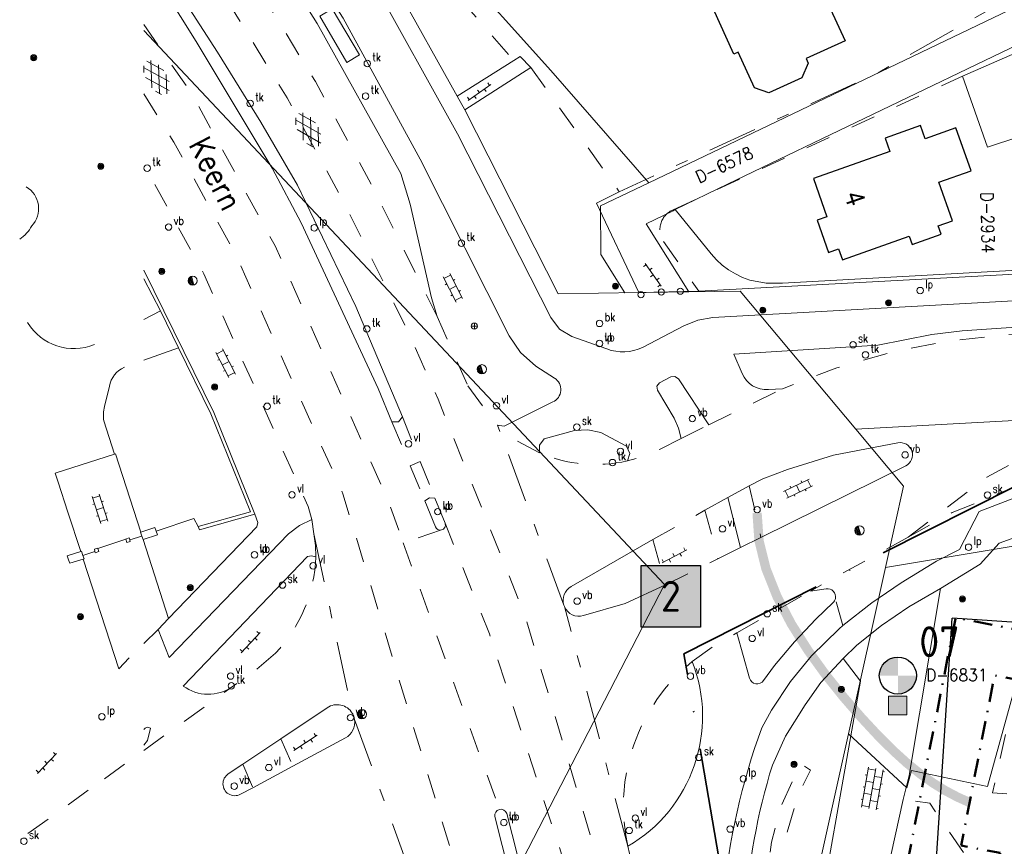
# Model space of a CAD drawing. Header units: metres. Extents: x 132072 to 132715, y 517419 to 517799.
# Tile 8 of 33: x 132072 to 132152, y 517666 to 517733. Entities that reach past the tile are written whole.
import ezdxf
from ezdxf.enums import TextEntityAlignment as Align
from ezdxf.lldxf.tags import DXFTag

# ---------------------------------------------------------------- set-up
doc = ezdxf.new("R2010")
doc.units = ezdxf.units.M
for name, pattern in [('DASHDOT', [1, 0.5, -0.25, 0, -0.25]), ('NLCS-HIDDEN', [4, 2, -2]), ('XX-HART', [13, 4, -2, 1, -2, 4]), ('XX-PROJECTGRENS', [18, 12, -3, 0, -3])]:
    doc.linetypes.add(name, pattern=pattern)
doc.layers.get('0').update_dxf_attribs({"linetype": 'CONTINUOUS'})
for name, color, linetype, lineweight in [('GBKN ABRI', 252, 'CONTINUOUS', 13), ('GBKN BIJGEBOUW', 252, 'CONTINUOUS', 13), ('GBKN HEK', 252, 'XX-HART', 13), ('GBKN HOOFDGEBOUW', 250, 'CONTINUOUS', 25), ('GBKN HUISNUMMER', 252, 'CONTINUOUS', 13), ('GBKN KANT FUNCTIEVERSCHIL WEG', 252, 'NLCS-HIDDEN', 13), ('GBKN KANT GESLOTEN VERHARDING EIGEN TERREIN', 252, 'CONTINUOUS', 13), ('GBKN KANT GESLOTEN VERHARDING WEG', 252, 'CONTINUOUS', 13), ('GBKN KANT OPEN VERHARDING', 252, 'CONTINUOUS', 13), ('GBKN KANT OPEN VERHARDING WEG', 252, 'NLCS-HIDDEN', 13), ('GBKN KANT VERHARDING OVERIG', 252, 'CONTINUOUS', 13), ('GBKN KANT WEGVAK FUNCTIEVERSCHIL', 252, 'NLCS-HIDDEN', 13), ('GBKN KANT WEGVAK GESL VERHARDING', 252, 'NLCS-HIDDEN', 13), ('GBKN KANT WEGVAK HULPLIJN', 252, 'XX-HART', 13), ('GBKN KUNSTWERK DROOG', 252, 'CONTINUOUS', 13), ('GBKN MUUR', 252, 'NLCS-HIDDEN', 13), ('GBKN STRAATNAAM', 252, 'CONTINUOUS', 13), ('GBKN TERREINAFSCHEIDING', 252, 'NLCS-HIDDEN', 13), ('GBKN VERHARDINGSSYMBOOL', 252, 'CONTINUOUS', 13), ('GBKN VLAKAFSLUITING', 252, 'NLCS-HIDDEN', 13), ('GBKN VLAKAFSLUITING BEHEER GROEN', 252, 'NLCS-HIDDEN', 13), ('GBKN VLAKAFSLUITING BEHEER WEGEN', 252, 'NLCS-HIDDEN', 13), ('KADASTER PERCEELNUMMER', 252, 'CONTINUOUS', 13), ('KADASTER PERCEELSGRENS', 252, 'KG-KADASTRAAL', 13), ('N-XX-KG-11 MTR GRENS', 7, 'DASHDOT', 35), ('N-XX-KG-7 MTR GRENS', 7, 'DASHDOT', 35), ('N-XX-KG-PROJECTGRENS-G', 7, 'XX-PROJECTGRENS', 35), ('N-XX-MO-BODEM_VERVUILING-V', 253, 'CONTINUOUS', 18), ('N-XX-MO-ONDERZOEK_BORING_GROND en ASFALT-S', 30, 'CONTINUOUS', 25), ('N-XX-MO-ONDERZOEK_VAKINDELING-S', 2, 'CONTINUOUS', 25), ('THEMA BOOM', 252, 'CONTINUOUS', 13), ('THEMA BRANDKRAAN', 252, 'CONTINUOUS', 13), ('THEMA LICHTMAST', 252, 'CONTINUOUS', 13), ('THEMA RIOOL', 252, 'CONTINUOUS', 13), ('THEMA STRAATMEUBILAIR', 252, 'CONTINUOUS', 13), ('X-XX-AL-DETAIL1-T25', 8, 'CONTINUOUS', 25), ('X-XX-AL-REFERENTIE-G', 7, 'CONTINUOUS', 18)]:
    doc.layers.add(name, color=color, linetype=linetype, lineweight=lineweight)
doc.styles.add('NLCS-ISO', font='NLCS-ISO.ttf')
doc.styles.add('NLCS-ISO-M1000-T25', font='NLCS-ISO.ttf', dxfattribs={"height": 2.5})
doc.styles.add('Style-STANDARD', font='STANDARD.shx')
tags = doc.linetypes.add('KG-KADASTRAAL', pattern='A,5.5,-2,["K",Standard,S=1.8,R=0,X=0,Y=-0.9],-2,5.5,-2,[5,NLCS.SHX,S=0.75,R=0,X=0,Y=0],-2', length=19).pattern_tags.tags
tags[6] = DXFTag(74, 10)

# ---------------------------------------------------------------- blocks, each defined once
blk = doc.blocks.new('OV2')
at = {"layer": 'GBKN VERHARDINGSSYMBOOL'}
for p, q in [((0.0031, -0.023), (0.0031, 0.023)), ((0.0031, 0.02), (0.0151, 0.02)), ((0.0151, -0.023), (0.0151, 0.023)), ((0.0001, 0.01), (0.0031, 0.01)), ((0.0031, 0), (0.0151, 0)), ((0.0181, 0.01), (0.0151, 0.01)), ((0.0001, -0.01), (0.0031, -0.01)), ((0.0181, -0.01), (0.0151, -0.01)), ((0.0031, -0.02), (0.0151, -0.02))]:
    blk.add_line(p, q, dxfattribs=at)
blk = doc.blocks.new('OV6')
at = {"layer": 'GBKN VERHARDINGSSYMBOOL'}
for p, q in [((0, 0), (0.045, 0)), ((0.0025, 0), (0.0025, 0.005)), ((0.0225, 0), (0.0225, 0.005)), ((0.0325, 0), (0.0325, -0.005)), ((0.0425, 0), (0.0425, 0.005)), ((0.0125, 0), (0.0125, -0.005))]:
    blk.add_line(p, q, dxfattribs=at)
blk = doc.blocks.new('OV4')
at = {"layer": 'GBKN VERHARDINGSSYMBOOL'}
for p, q in [((0, 0.012), (0.066, 0.012)), ((0, 0), (0.066, 0)), ((0.003, 0.012), (0.003, 0)), ((0.013, 0.015), (0.013, 0.012)), ((0.013, 0), (0.013, -0.012)), ((0.023, 0.012), (0.023, 0)), ((0.033, 0.015), (0.033, 0.012)), ((0.033, 0), (0.033, -0.012)), ((0.043, 0.012), (0.043, 0)), ((0.053, 0.015), (0.053, 0.012)), ((0.053, 0), (0.053, -0.012)), ((0.063, 0.012), (0.063, 0)), ((0, -0.012), (0.066, -0.012)), ((0.003, -0.012), (0.003, -0.015)), ((0.023, -0.012), (0.023, -0.015)), ((0.043, -0.012), (0.043, -0.015)), ((0.063, -0.012), (0.063, -0.015))]:
    blk.add_line(p, q, dxfattribs=at)
blk = doc.blocks.new('GV4')
at = {"layer": 'GBKN VERHARDINGSSYMBOOL'}
for p, q in [((0.0026, -0.009), (0.0408, 0.0128)), ((0.0037, 0.0052), (0.0132, 0.0107)), ((0.006, 0.0071), (0.0471, -0.0163)), ((0.0149, -0.0163), (0.056, 0.0071)), ((0.0212, 0.0128), (0.0594, -0.009)), ((0.0488, 0.0107), (0.0583, 0.0052)), ((0, -0.003), (0.027, -0.0185)), ((0.035, -0.0185), (0.062, -0.003))]:
    blk.add_line(p, q, dxfattribs=at)
blk = doc.blocks.new('lp')
at = {"layer": 'THEMA LICHTMAST'}
blk.add_circle((0, 0), 0.0262, dxfattribs=at)
at = {"layer": 'THEMA LICHTMAST', "style": 'Style-STANDARD', "width": 0.899999}
blk.add_text('lp', height=0.0675, dxfattribs=at).set_placement((0.0412, 0.0188))
blk = doc.blocks.new('tkolk')
at = {"layer": 'THEMA RIOOL'}
blk.add_circle((0, 0), 0.0262, dxfattribs=at)
at = {"layer": 'THEMA RIOOL', "style": 'Style-STANDARD', "width": 0.9}
blk.add_text('tk', height=0.0675, dxfattribs=at).set_placement((0.0413, 0.0187))
blk = doc.blocks.new('symb')
at = {"layer": 'THEMA STRAATMEUBILAIR'}
for p, q in [((-0.025, 0), (0.025, 0)), ((0, 0.025), (0, -0.025))]:
    blk.add_line(p, q, dxfattribs=at)
blk.add_circle((0, 0), 0.025, dxfattribs=at)
blk = doc.blocks.new('dwa')
at = {"layer": 'THEMA RIOOL'}
for p, q in [((-0.035, 0.0138), (-0.0232, -0.0296)), ((-0.0296, 0.023), (-0.0141, -0.0348)), ((-0.0236, 0.0292), (-0.0056, -0.0371)), ((-0.0169, 0.0336), (0.0022, -0.0374)), ((-0.0099, 0.0361), (0.0097, -0.0361))]:
    blk.add_line(p, q, dxfattribs=at)
blk.add_circle((0, 0), 0.0375, dxfattribs=at)
blk = doc.blocks.new('boom')
at = {"layer": 'THEMA BOOM'}
for radius in [0.0243, 0.0172, 0.0112, 0.00446]:
    blk.add_circle((0, 0), radius, dxfattribs=at)
blk = doc.blocks.new('vbord')
at = {"layer": 'THEMA STRAATMEUBILAIR'}
blk.add_circle((0, 0), 0.0262, dxfattribs=at)
at = {"layer": 'THEMA STRAATMEUBILAIR', "style": 'Style-STANDARD', "width": 0.9}
blk.add_text('vb', height=0.0675, dxfattribs=at).set_placement((0.0413, 0.0187))
blk = doc.blocks.new('vlicht')
at = {"layer": 'THEMA STRAATMEUBILAIR'}
blk.add_circle((0, 0), 0.0262, dxfattribs=at)
at = {"layer": 'THEMA STRAATMEUBILAIR', "style": 'Style-STANDARD', "width": 0.9}
blk.add_text('vl', height=0.0675, dxfattribs=at).set_placement((0.0413, 0.0187))
blk = doc.blocks.new('skolk')
at = {"layer": 'THEMA RIOOL'}
blk.add_circle((0, 0), 0.0262, dxfattribs=at)
at = {"layer": 'THEMA RIOOL', "style": 'Style-STANDARD', "width": 0.9}
blk.add_text('sk', height=0.0675, dxfattribs=at).set_placement((0.0413, 0.0188))
blk = doc.blocks.new('brand')
at = {"layer": 'THEMA BRANDKRAAN'}
blk.add_circle((0, 0), 0.0262, dxfattribs=at)
at = {"layer": 'THEMA BRANDKRAAN', "style": 'Style-STANDARD', "width": 0.899999}
blk.add_text('bk', height=0.0675, dxfattribs=at).set_placement((0.0413, 0.0187))
blk = doc.blocks.new('paal')
at = {"layer": 'THEMA STRAATMEUBILAIR'}
blk.add_circle((0, 0), 0.025, dxfattribs=at)
blk = doc.blocks.new('Ondergrond_20161213')
at = {"layer": 'GBKN ABRI', "flags": 128}
blk.add_lwpolyline([(132096.167, 517733.612), (132097.185, 517734.209), (132099.385, 517730.462), (132098.367, 517729.865), (132096.167, 517733.612)], dxfattribs=at)
at = {"layer": 'GBKN BIJGEBOUW', "flags": 128}
for points in [[(132148.21, 517728.76), (132150.231, 517723.007), (132152.773, 517723.825), (132152.466, 517730.612)], [(132152.466, 517730.612), (132148.21, 517728.76)]]:
    blk.add_lwpolyline(points, dxfattribs=at)
at = {"layer": 'GBKN HEK', "flags": 128}
for points in [[(132171.707, 517744.345), (132151.478, 517734.764), (132141.304, 517728.989), (132120.419, 517719.375)], [(132082.913, 517691.892), (132085.965, 517692.901), (132086.333, 517692.272)], [(132078.213, 517690.485), (132080.457, 517691.225)], [(132080.79, 517691.17), (132081.769, 517691.477)], [(132076.994, 517689.913), (132077.966, 517690.245)]]:
    blk.add_lwpolyline(points, dxfattribs=at)
at = {"layer": 'GBKN HOOFDGEBOUW', "flags": 128}
for points in [[(132128.031, 517734.222), (132130.302, 517735.256), (132129.324, 517737.404), (132132.243, 517738.732), (132132.316, 517738.571), (132137.144, 517740.768), (132139.7, 517735.152), (132137.537, 517734.167), (132138.702, 517731.607), (132135.55, 517730.172), (132135.714, 517729.811), (132135.204, 517728.619), (132132.544, 517727.408), (132131.361, 517727.791), (132130.044, 517730.685), (132129.71, 517730.533), (132128.031, 517734.222)], [(132136.142, 517720.448), (132137.24, 517717.358), (132136.44, 517717.073), (132137.364, 517714.469), (132138.177, 517714.758), (132138.497, 517713.858), (132143.904, 517715.779), (132144.142, 517715.108), (132146.492, 517715.943), (132146.25, 517716.625), (132147.414, 517717.038), (132146.307, 517720.156), (132148.906, 517721.079), (132147.669, 517724.563), (132145.182, 517723.679), (132144.803, 517724.747), (132141.94, 517723.73), (132142.326, 517722.645), (132136.142, 517720.448)]]:
    blk.add_lwpolyline(points, dxfattribs=at)
at = {"layer": 'GBKN KANT FUNCTIEVERSCHIL WEG', "flags": 128}
for points in [[(132123.139, 517691.196), (132127.362, 517693.573)], [(132124.175, 517687.537), (132128.414, 517689.648)]]:
    blk.add_lwpolyline(points, dxfattribs=at)
at = {"layer": 'GBKN KANT GESLOTEN VERHARDING EIGEN TERREIN', "flags": 128}
for points in [[(132081.931, 517709.044), (132083.264, 517709.724)], [(132084.731, 517706.739), (132081.931, 517705.733)], [(132079.139, 517703.62), (132078.743, 517701.987)], [(132078.687, 517700.811), (132079.556, 517698.131)], [(132074.757, 517696.57), (132079.556, 517698.131)], [(132079.556, 517698.131), (132079.637, 517698.158), (132081.681, 517691.81)], [(132074.987, 517695.861), (132074.757, 517696.57)], [(132075.777, 517693.426), (132074.987, 517695.861)], [(132129.2, 517694.603), (132130.25, 517690.56)], [(132076.812, 517690.234), (132075.777, 517693.426)]]:
    blk.add_lwpolyline(points, dxfattribs=at)
at = {"layer": 'GBKN KANT GESLOTEN VERHARDING EIGEN TERREIN'}
for centre, radius, start, end in [((132071.358, 517718.017), 2.046, 316.63492, 59.27516), ((132076.263, 517711.054), 4.383, 211.23515, 292.27671), ((132081.153, 517703.289), 2.041, 113.29131, 170.67667), ((132081.894, 517701.248), 3.236, 166.79377, 187.75361)]:
    blk.add_arc(centre, radius, start, end, dxfattribs=at)
at = {"layer": 'GBKN KANT GESLOTEN VERHARDING EIGEN TERREIN', "extrusion": (0, 0, -1)}
blk.add_arc((-132070.41, 517717.858), 2.735, 207.10269, 237.66922, dxfattribs=at)
at = {"layer": 'GBKN KANT GESLOTEN VERHARDING WEG', "flags": 128}
for points in [[(132081.931, 517739.882), (132083.664, 517737.276), (132087.896, 517730.699), (132091.396, 517725.03), (132094.367, 517719.921), (132099.081, 517710.083), (132102.856, 517701.136)], [(132102.017, 517700.754), (132100.91, 517703.43), (132094.673, 517716.859), (132092.307, 517721.284), (132086.151, 517731.564), (132082.349, 517737.655), (132081.931, 517738.261)], [(132130.943, 517695.562), (132132.045, 517696.125), (132134.031, 517696.87), (132137.767, 517698.033), (132142.98, 517699.04)], [(132143.612, 517697.172), (132131.897, 517691.377)], [(132129.2, 517694.603), (132130.943, 517695.562)], [(132104.665, 517694.351), (132105.542, 517692.23)], [(132105.498, 517694.56), (132106.313, 517692.529)], [(132127.362, 517693.573), (132129.2, 517694.603)], [(132123.139, 517691.196), (132116.525, 517687.389)], [(132130.25, 517690.56), (132131.897, 517691.377)], [(132128.414, 517689.648), (132130.25, 517690.56)], [(132124.175, 517687.537), (132120.909, 517686.03), (132117.529, 517685.041)], [(132093.02, 517675.067), (132096.777, 517677.582)], [(132089.928, 517672.998), (132093.02, 517675.067)], [(132098.25, 517675.139), (132093.985, 517672.843)], [(132089.928, 517672.998), (132088.761, 517672.217)], [(132090.744, 517671.098), (132093.985, 517672.843)], [(132089.757, 517670.567), (132090.744, 517671.098)], [(132111.308, 517669.005), (132113.065, 517662.096)], [(132112.129, 517661.709), (132110.357, 517668.763)]]:
    blk.add_lwpolyline(points, dxfattribs=at)
at = {"layer": 'GBKN KANT GESLOTEN VERHARDING WEG', "extrusion": (0, 0, -1)}
for centre, radius, start, end in [((-132143.164, 517698.058), 0.999, 79.36417, 161.13609), ((-132143.166, 517698.063), 0.996, 161.36558, 243.40899), ((-132097.578, 517676.398), 1.429, 55.93815, 148.86156), ((-132097.575, 517676.401), 1.431, 171.1788, 241.85841), ((-132110.837, 517668.865), 0.491, 347.98946, 75.69998), ((-132110.836, 517668.864), 0.492, 75.85221, 163.30347)]:
    blk.add_arc(centre, radius, start, end, dxfattribs=at)
at = {"layer": 'GBKN KANT GESLOTEN VERHARDING WEG'}
for centre, radius, start, end in [((132105.925, 517692.378), 0.411, 201.16589, 284.29517), ((132105.926, 517692.382), 0.414, 284.1494, 20.81634), ((132117.164, 517686.275), 1.284, 119.82846, 197.32347), ((132117.165, 517686.271), 1.283, 203.05002, 286.4906), ((132089.297, 517671.414), 0.965, 123.73512, 237.89169), ((132089.296, 517671.42), 0.969, 238.08965, 298.37833)]:
    blk.add_arc(centre, radius, start, end, dxfattribs=at)
at = {"layer": 'GBKN KANT OPEN VERHARDING', "flags": 128}
for points in [[(132083.229, 517760.216), (132088.134, 517753.08), (132088.957, 517752.042), (132098.722, 517741.084), (132100.706, 517738.598), (132102.401, 517735.907), (132107.304, 517727.13)], [(132119.411, 517706.643), (132116.58, 517707.665), (132115.581, 517708.261), (132114.874, 517709.184), (132107.332, 517724.063), (132100.321, 517736.679), (132099.182, 517738.297), (132097.924, 517739.824), (132087.854, 517751.11), (132086.915, 517752.351), (132082.14, 517759.29), (132081.931, 517759.57)], [(132115.179, 517704.278), (132113.659, 517705.246), (132112.435, 517706.349), (132111.5, 517707.706), (132104.303, 517722.024), (132098.066, 517733.447), (132096.713, 517735.556), (132095.15, 517737.515), (132086.199, 517747.374)], [(132091.428, 517740.227), (132095.953, 517733.015), (132102.732, 517720.867), (132103.485, 517718.386), (132105.205, 517710.789), (132105.674, 517709.263)], [(132107.304, 517727.13), (132107.93, 517726.025)], [(132107.93, 517726.025), (132115.465, 517711.105)], [(132126.857, 517711.317), (132174.538, 517713.882), (132174.549, 517714.107), (132192.439, 517715.394)], [(132090.917, 517693.267), (132087.585, 517701.487), (132081.931, 517713.039)], [(132180.59, 517712.119), (132127.984, 517709.188), (132126.78, 517708.987), (132125.647, 517708.532), (132122.304, 517706.755)], [(132115.465, 517711.105), (132122.013, 517711.209)], [(132122.013, 517711.209), (132126.857, 517711.317)], [(132181.903, 517709.927), (132181.867, 517710.413), (132148.189, 517708.109), (132145.726, 517707.825), (132141.363, 517706.96), (132129.695, 517706.22), (132130.364, 517704.662)], [(132127.677, 517700.507), (132125.205, 517704.224), (132124.93, 517704.418), (132124.596, 517704.377), (132123.682, 517703.89), (132123.471, 517703.628), (132123.517, 517703.295)], [(132123.517, 517703.295), (132124.871, 517701.051), (132125.228, 517700.241), (132125.439, 517699.382)], [(132132.498, 517703.35), (132133.641, 517703.424)], [(132110.567, 517700.481), (132111.111, 517700.395), (132115.04, 517702.352)], [(132113.952, 517698.22), (132113.952, 517698.859), (132114.335, 517699.37), (132116.783, 517700.034), (132117.87, 517700.104), (132118.936, 517699.884), (132121.018, 517698.759), (132121.273, 517698.178), (132121.079, 517697.575)], [(132147.964, 517690.404), (132149.555, 517693.485), (132157.837, 517696.664), (132158.356, 517697.68)], [(132095.523, 517692.834), (132094.532, 517692.343), (132093.646, 517691.679), (132083.988, 517681.644), (132083.075, 517683.918)], [(132083.934, 517684.812), (132091.079, 517692.242), (132091.154, 517692.591), (132090.917, 517693.267)], [(132146.436, 517687.24), (132149.654, 517689.212), (132151.171, 517690.908), (132153.412, 517691.71)], [(132147.964, 517690.404), (132146.116, 517689.46), (132143.246, 517687.687), (132140.875, 517686.078), (132138.53, 517684.245)], [(132095.841, 517689.814), (132095.506, 517689.893), (132095.166, 517689.834), (132085.122, 517679.335)], [(132137.172, 517687.22), (132135.9, 517687.028)], [(132146.436, 517687.24), (132143.866, 517685.751), (132141.657, 517684.243), (132139.649, 517682.636), (132138.553, 517681.561)], [(132146.436, 517687.24), (132143.886, 517672.096)], [(132132.11, 517679.778), (132132.987, 517681), (132134.607, 517682.906), (132136.339, 517684.75), (132137.733, 517686.092)], [(132083.075, 517683.918), (132083.934, 517684.812)], [(132138.53, 517684.245), (132138.24, 517683.966)], [(132129.948, 517683.648), (132130.962, 517679.983)], [(132138.24, 517683.966), (132135.974, 517681.785)], [(132079.895, 517680.731), (132080.749, 517681.628)], [(132135.974, 517681.785), (132134.28, 517679.704), (132132.737, 517677.386), (132131.968, 517675.962)], [(132138.553, 517681.561), (132136.732, 517679.612), (132135.463, 517677.82), (132133.871, 517675.264), (132132.823, 517672.931)], [(132138.553, 517681.561), (132139.947, 517679.736), (132135.704, 517655.753), (132138.469, 517655.214)], [(132081.931, 517674.558), (132082.216, 517674.922), (132082.473, 517675.912), (132082.235, 517675.998), (132082.035, 517675.934), (132081.931, 517675.821)], [(132143.886, 517672.096), (132143.422, 517670.142)], [(132139.11, 517658.475), (132140.774, 517658.12), (132143.422, 517670.142)]]:
    blk.add_lwpolyline(points, dxfattribs=at)
at = {"layer": 'GBKN KANT OPEN VERHARDING', "extrusion": (0, 0, -1)}
for centre, radius, start, end in [((-132120.719, 517710.268), 3.854, 245.72091, 289.84499), ((-132114.996, 517676.878), 12.172, 158.52228, 239.87103)]:
    blk.add_arc(centre, radius, start, end, dxfattribs=at)
at = {"layer": 'GBKN KANT OPEN VERHARDING'}
for centre, radius, start, end in [((132114.592, 517703.352), 1.096, 294.1431, 57.60111), ((132132.358, 517705.514), 2.169, 203.13974, 273.6932), ((132137.273, 517686.566), 0.661, 348.18318, 98.76077), ((132137.262, 517686.573), 0.673, 314.39226, 347.84351), ((132087.144, 517682.07), 3.402, 233.52296, 304.74138), ((132131.585, 517680.154), 0.646, 195.32117, 324.42948), ((132182.597, 517657.344), 53.944, 159.81028, 189.98815), ((132181.248, 517657.9), 50.704, 162.75607, 190.7211)]:
    blk.add_arc(centre, radius, start, end, dxfattribs=at)
at = {"layer": 'GBKN KANT OPEN VERHARDING WEG', "flags": 128}
for points in [[(132102.856, 517701.136), (132102.535, 517700.729), (132102.017, 517700.754)], [(132102.017, 517700.754), (132103.499, 517697.17)], [(132102.856, 517701.136), (132104.309, 517697.519)], [(132104.309, 517697.519), (132103.499, 517697.17)], [(132103.499, 517697.17), (132104.665, 517694.351)], [(132104.309, 517697.519), (132105.498, 517694.56)], [(132130.943, 517695.562), (132131.897, 517691.377)], [(132105.498, 517694.56), (132105.047, 517694.592), (132104.665, 517694.351)], [(132127.362, 517693.573), (132128.414, 517689.648)], [(132123.139, 517691.196), (132124.175, 517687.537)], [(132093.02, 517675.067), (132093.985, 517672.843)], [(132089.928, 517672.998), (132090.744, 517671.098)]]:
    blk.add_lwpolyline(points, dxfattribs=at)
at = {"layer": 'GBKN KANT VERHARDING OVERIG', "flags": 128}
for points in [[(132111.874, 517730.005), (132112.405, 517730.339)], [(132112.405, 517730.339), (132113.261, 517729.45)], [(132107.304, 517727.13), (132111.874, 517730.005)], [(132107.93, 517726.025), (132113.261, 517729.45)], [(132122.013, 517711.209), (132118.571, 517718.444), (132120.419, 517719.375)], [(132081.872, 517691.217), (132083.934, 517684.812)], [(132079.895, 517680.731), (132077.011, 517689.623)]]:
    blk.add_lwpolyline(points, dxfattribs=at)
at = {"layer": 'GBKN KANT WEGVAK FUNCTIEVERSCHIL', "flags": 128}
for points in [[(132105.674, 517709.263), (132100.516, 517719.665), (132095.815, 517728.319), (132090.339, 517737.256), (132085.938, 517744.099)], [(132127.677, 517700.507), (132133.641, 517703.424)], [(132113.952, 517698.22), (132112.073, 517699.237), (132110.567, 517700.481)], [(132125.439, 517699.382), (132123.735, 517698.525), (132122.436, 517697.97), (132121.079, 517697.575)], [(132143.802, 517691.403), (132147.388, 517693.389), (132155.525, 517696.727)], [(132143.802, 517691.403), (132135.9, 517687.028)], [(132126.323, 517681.335), (132128.096, 517682.589), (132129.948, 517683.648)], [(132081.931, 517674.127), (132089.083, 517679.275)], [(132121.106, 517666.351), (132122.008, 517662.494)]]:
    blk.add_lwpolyline(points, dxfattribs=at)
at = {"layer": 'GBKN KANT WEGVAK GESL VERHARDING', "flags": 128}
for points in [[(132095.523, 517692.834), (132095.219, 517693.883), (132086.791, 517712.724), (132081.931, 517721.588)], [(132181.903, 517709.927), (132151.349, 517707.763), (132146.921, 517707.263), (132142.548, 517706.402), (132138.028, 517705.113), (132133.641, 517703.424)], [(132105.674, 517709.263), (132108.169, 517703.651)], [(132108.169, 517703.651), (132110.402, 517700.569), (132110.567, 517700.481)], [(132125.439, 517699.382), (132127.677, 517700.507)], [(132095.523, 517692.834), (132095.69, 517691.68)], [(132095.69, 517691.68), (132095.828, 517690.729), (132095.841, 517689.814)], [(132129.948, 517683.648), (132135.9, 517687.028)], [(132115.938, 517685.893), (132115.984, 517685.769)], [(132092.583, 517682.009), (132090.98, 517680.619), (132089.083, 517679.275)], [(132078.73, 517671.829), (132081.161, 517673.573)], [(132072.544, 517667.391), (132078.73, 517671.829)]]:
    blk.add_lwpolyline(points, dxfattribs=at)
at = {"layer": 'GBKN KANT WEGVAK GESL VERHARDING', "extrusion": (0, 0, -1)}
for centre, radius, start, end in [((-132118.511, 517708.903), 11.615, 257.22926, 293.1132), ((-132084.132, 517690.119), 11.713, 181.49269, 223.82103), ((-132135.91, 517669.597), 15.156, 347.63349, 50.75982), ((-132097.561, 517676.393), 1.446, 149.05221, 170.98158)]:
    blk.add_arc(centre, radius, start, end, dxfattribs=at)
at = {"layer": 'GBKN KANT WEGVAK HULPLIJN', "flags": 128}
for points in [[(132115.938, 517685.893), (132110.567, 517700.481)], [(132095.69, 517691.68), (132098.801, 517677.137)], [(132121.106, 517666.351), (132115.984, 517685.769)], [(132098.989, 517676.62), (132106.512, 517655.932)]]:
    blk.add_lwpolyline(points, dxfattribs=at)
at = {"layer": 'GBKN KUNSTWERK DROOG', "flags": 128}
for points in [[(132081.931, 517712.315), (132083.264, 517709.724)], [(132083.264, 517709.724), (132084.731, 517706.739)], [(132086.333, 517692.272), (132090.567, 517693.46), (132087.35, 517701.392), (132084.731, 517706.739)], [(132086.419, 517692.005), (132090.917, 517693.267)], [(132086.419, 517692.005), (132086.333, 517692.272)]]:
    blk.add_lwpolyline(points, dxfattribs=at)
at = {"layer": 'GBKN MUUR', "flags": 128}
for points in [[(132081.681, 517691.81), (132082.814, 517692.187)], [(132082.913, 517691.892), (132082.814, 517692.187)], [(132080.45, 517691.249), (132080.736, 517691.343), (132080.79, 517691.17)], [(132080.45, 517691.249), (132080.457, 517691.225)], [(132080.457, 517691.225), (132080.539, 517690.964)], [(132080.79, 517691.17), (132080.825, 517691.058)], [(132081.66, 517691.803), (132081.681, 517691.81)], [(132081.66, 517691.803), (132081.769, 517691.477)], [(132081.769, 517691.477), (132081.858, 517691.212)], [(132081.858, 517691.212), (132081.872, 517691.217)], [(132081.872, 517691.217), (132083.018, 517691.578), (132082.913, 517691.892)], [(132077.918, 517690.421), (132078.205, 517690.513), (132078.213, 517690.485)], [(132077.918, 517690.421), (132077.966, 517690.245)], [(132078.213, 517690.485), (132078.284, 517690.225)], [(132080.539, 517690.964), (132080.825, 517691.058)], [(132075.718, 517689.889), (132076.812, 517690.234)], [(132075.718, 517689.889), (132075.827, 517689.565)], [(132075.827, 517689.565), (132075.922, 517689.28)], [(132075.922, 517689.28), (132077.011, 517689.623)], [(132076.812, 517690.234), (132076.879, 517690.255), (132076.994, 517689.913)], [(132076.994, 517689.913), (132077.083, 517689.646)], [(132077.011, 517689.623), (132077.083, 517689.646)], [(132077.966, 517690.245), (132077.997, 517690.133)], [(132077.997, 517690.133), (132078.284, 517690.225)]]:
    blk.add_lwpolyline(points, dxfattribs=at)
at = {"layer": 'GBKN TERREINAFSCHEIDING', "flags": 128}
for points in [[(132083.928, 517760.681), (132085.816, 517757.846), (132086.948, 517758.568), (132094.599, 517749.999), (132111.874, 517730.005)], [(132113.261, 517729.45), (132120.419, 517719.375)], [(132124.723, 517717.896), (132148.21, 517728.76)], [(132123.999, 517715.342), (132126.857, 517711.317)], [(132151.69, 517675.408), (132150.642, 517670.691), (132153.845, 517670.467)], [(132153.845, 517670.467), (132152.575, 517663.698), (132149.255, 517664.439), (132145.563, 517669.851), (132143.422, 517670.142)]]:
    blk.add_lwpolyline(points, dxfattribs=at)
at = {"layer": 'GBKN TERREINAFSCHEIDING'}
blk.add_arc((132125.463, 517716.307), 1.753, 114.96391, 213.38247, dxfattribs=at)
at = {"layer": 'GBKN VLAKAFSLUITING', "flags": 128}
blk.add_lwpolyline([(132081.931, 517682.792), (132083.075, 517683.918)], dxfattribs=at)
at = {"layer": 'GBKN VLAKAFSLUITING BEHEER GROEN', "flags": 128}
blk.add_lwpolyline([(132134.311, 517638.077), (132133.147, 517646.162), (132132.186, 517652.391), (132131.865, 517658.109), (132131.956, 517659.759), (132132.392, 517664.364), (132132.758, 517666.679), (132133.514, 517669.605), (132135.094, 517673.042), (132135.919, 517672.515), (132134.865, 517670.407), (132133.701, 517666.425), (132133.245, 517663.311), (132132.856, 517659.531), (132132.787, 517657.743), (132133.132, 517652.143), (132133.522, 517649.233), (132134.618, 517642.454), (132135.282, 517639.883)], dxfattribs=at)
at = {"layer": 'GBKN VLAKAFSLUITING BEHEER WEGEN', "flags": 128}
for points in [[(132081.931, 517744.81), (132088.115, 517735.814), (132093.519, 517726.993), (132098.164, 517718.443), (132103.275, 517708.136), (132105.748, 517702.574), (132112.817, 517684.971), (132118.54, 517665.69), (132126.922, 517626.254), (132127.139, 517625.378)], [(132081.931, 517732.935), (132085.798, 517727.339), (132092.553, 517714.999), (132101.701, 517694.347), (132102.931, 517690.936)], [(132081.931, 517727.31), (132084.361, 517723.397), (132089.48, 517714.06), (132098.043, 517694.918), (132110.326, 517654.317), (132111.743, 517649.497), (132117.939, 517624.96)], [(132143.802, 517691.403), (132150.196, 517696.26), (132153.421, 517698.002), (132157.678, 517699.614), (132161.999, 517701.033), (132166.321, 517701.936), (132185.283, 517703.742), (132343.247, 517714.393)], [(132106.027, 517691.98), (132102.931, 517690.936)], [(132124.617, 517625.263), (132122.388, 517633.939), (132115.973, 517665.025), (132109.905, 517683.573), (132106.313, 517692.529)], [(132102.931, 517690.936), (132110.716, 517669.341)], [(132138.53, 517684.245), (132137.92, 517686.431)]]:
    blk.add_lwpolyline(points, dxfattribs=at)
at = {"layer": 'KADASTER PERCEELSGRENS', "flags": 128}
for points in [[(132122.803, 517720.11), (132166.256, 517740.964)], [(132106.803, 517738.196), (132114.87, 517729.218), (132122.803, 517720.11)], [(132081.931, 517732.437), (132124.089, 517687.565), (132112.167, 517664.406), (132107.715, 517637.119)], [(132124.958, 517717.938), (132129.185, 517720.007), (132152.782, 517731.337)], [(132122.803, 517720.11), (132118.894, 517718.234), (132118.917, 517714.286), (132120.871, 517711.191), (132126.044, 517711.273)], [(132126.044, 517711.273), (132122.607, 517716.787), (132124.774, 517717.848)], [(132124.774, 517717.848), (132124.958, 517717.938)], [(132124.958, 517717.938), (132127.856, 517714.359)], [(132127.856, 517714.359), (132128.284, 517713.879), (132128.757, 517713.443), (132129.271, 517713.057)], [(132129.271, 517713.057), (132129.82, 517712.722), (132130.4, 517712.444), (132131.004, 517712.224)], [(132131.004, 517712.224), (132132.309, 517711.964), (132133.639, 517711.974), (132153.635, 517713.079)], [(132126.044, 517711.273), (132130.224, 517711.34)], [(132130.224, 517711.34), (132139.574, 517700.153)], [(132139.574, 517700.153), (132197.786, 517703.343), (132251.312, 517706.275)], [(132139.574, 517700.153), (132143.446, 517695.521), (132141.985, 517688.942)], [(132141.985, 517688.942), (132157.633, 517691.564)], [(132138.991, 517675.456), (132141.985, 517688.942)], [(132138.991, 517675.456), (132143.694, 517671.1), (132144.091, 517672.485), (132150.236, 517671.195), (132152.431, 517679.116), (132154.91, 517678.603), (132158.468, 517679.198)], [(132133.943, 517652.722), (132138.991, 517675.456)]]:
    blk.add_lwpolyline(points, dxfattribs=at)
at = {"layer": 'GBKN VERHARDINGSSYMBOOL', "zscale": 10}
for name, p, xscale, yscale, rotation in [('GV4', (132083.665, 517727.241), 50.00000000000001, 50.00000000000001, 121.5924915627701), ('OV6', (132108.176, 517726.772), 50, 50, 35.0248732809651), ('GV4', (132095.93, 517722.989), 49.99999999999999, 49.99999999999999, 120.6689266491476), ('OV6', (132123.818, 517711.728), 49.99999999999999, 49.99999999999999, 125.3911075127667), ('OV2', (132106.54, 517711.403), 50, 50, 27.07775140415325), ('OV2', (132088.959, 517705.701), 50, 50, 207.5130611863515), ('OV2', (132134.695, 517695.741), 50.00000000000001, 50.00000000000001, 296.1038249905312), ('OV2', (132077.938, 517693.563), 50, 50, 17.69230089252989), ('OV6', (132123.9, 517689.307), 50, 50, 28.35896344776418), ('OV6', (132089.815, 517682.036), 50.00000000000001, 50.00000000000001, 46.78232042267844), ('OV6', (132094.083, 517674.114), 50, 50, 33.49940008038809), ('OV6', (132073.303, 517672.255), 50.00000000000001, 50.00000000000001, 46.05341047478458), ('OV4', (132140.622, 517669.411), 50.00000000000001, 50.00000000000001, 79.98206552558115)]:
    blk.add_blockref(name, p, dxfattribs=dict(at, xscale=xscale, yscale=yscale, rotation=rotation))
at = {"layer": 'THEMA BOOM', "xscale": 10, "yscale": 10}
for p in [(132073.005, 517730.239), (132078.438, 517721.444), (132083.377, 517712.934), (132120.112, 517711.736), (132142.226, 517710.385), (132132.041, 517709.787), (132087.653, 517703.563), (132085.684, 517687.307), (132148.213, 517686.389), (132076.796, 517684.951), (132138.408, 517679.068), (132134.574, 517673)]:
    blk.add_blockref('boom', p, dxfattribs=at)
at = {"layer": 'THEMA BRANDKRAAN', "xscale": 10, "yscale": 10}
blk.add_blockref('brand', (132118.828, 517708.718), dxfattribs=at)
at = {"layer": 'THEMA LICHTMAST', "xscale": 10, "yscale": 10}
for p in [(132095.726, 517716.463), (132144.785, 517711.376), (132118.818, 517707.084), (132105.718, 517693.462), (132148.708, 517690.581), (132090.888, 517689.969), (132078.53, 517676.853), (132130.468, 517671.821), (132111.084, 517668.272)]:
    blk.add_blockref('lp', p, dxfattribs=at)
at = {"layer": 'THEMA RIOOL', "xscale": 10, "yscale": 10}
for name, p in [('tkolk', (132100.019, 517729.769)), ('tkolk', (132099.882, 517727.124)), ('tkolk', (132090.536, 517726.533)), ('tkolk', (132082.199, 517721.294)), ('tkolk', (132107.635, 517715.214)), ('dwa', (132085.881, 517712.176)), ('tkolk', (132099.982, 517708.266)), ('skolk', (132139.35, 517706.988)), ('tkolk', (132140.359, 517706.163)), ('dwa', (132109.297, 517704.999)), ('tkolk', (132091.91, 517702)), ('skolk', (132116.98, 517700.311)), ('tkolk', (132119.875, 517697.44)), ('skolk', (132150.242, 517694.811)), ('dwa', (132139.873, 517691.941)), ('skolk', (132093.158, 517687.519)), ('skolk', (132132.407, 517685.194)), ('tkolk', (132089.01, 517679.357)), ('dwa', (132099.585, 517677.05)), ('skolk', (132126.863, 517673.557)), ('tkolk', (132121.228, 517667.639)), ('skolk', (132072.216, 517666.761))]:
    blk.add_blockref(name, p, dxfattribs=at)
at = {"layer": 'THEMA STRAATMEUBILAIR', "xscale": 10, "yscale": 10}
for name, p in [('vbord', (132083.932, 517716.524)), ('paal', (132122.179, 517711.043)), ('paal', (132123.835, 517711.256)), ('paal', (132125.364, 517711.326)), ('symb', (132108.688, 517708.495)), ('vbord', (132118.818, 517707.084)), ('vlicht', (132110.482, 517702.046)), ('vbord', (132126.338, 517701.001)), ('vlicht', (132126.338, 517701.001)), ('vlicht', (132103.358, 517698.962)), ('vlicht', (132120.515, 517698.334)), ('vbord', (132143.565, 517698.06)), ('vlicht', (132093.922, 517694.83)), ('vbord', (132105.718, 517693.462)), ('vbord', (132131.58, 517693.626)), ('vlicht', (132128.776, 517692.079)), ('vbord', (132090.888, 517689.969)), ('vlicht', (132095.636, 517689.074)), ('vbord', (132117.013, 517686.22)), ('vlicht', (132131.192, 517683.199)), ('vlicht', (132088.954, 517680.145)), ('vbord', (132126.182, 517680.131)), ('vbord', (132098.657, 517676.773)), ('vlicht', (132092.042, 517672.729)), ('vbord', (132089.247, 517671.228)), ('vbord', (132111.084, 517668.272)), ('vlicht', (132121.723, 517668.631)), ('vbord', (132129.395, 517667.749))]:
    blk.add_blockref(name, p, dxfattribs=at)
at = {"layer": 'GBKN HUISNUMMER', "style": 'Style-STANDARD'}
blk.add_text('4', height=1.5, rotation=288.36604, dxfattribs=at).set_placement((132139.516, 517718.845), align=Align.MIDDLE_CENTER)
at = {"layer": 'GBKN STRAATNAAM', "style": 'Style-STANDARD'}
blk.add_text('Keern', height=1.8, rotation=297.07751, dxfattribs=at).set_placement((132087.752, 517720.849), align=Align.MIDDLE_CENTER)
at = {"layer": 'KADASTER PERCEELNUMMER', "style": 'Style-STANDARD'}
for s, rotation, p in [('D-6578', 25.48516, (132128.921, 517721.569)), ('D-2934', 271.08268, (132150.248, 517716.882))]:
    blk.add_text(s, height=1, rotation=rotation, dxfattribs=at).set_placement(p, align=Align.MIDDLE_CENTER)
blk.add_text('D-6831', height=1, dxfattribs=at).set_placement((132147.754, 517680.231), align=Align.MIDDLE_CENTER)
blk = doc.blocks.new('SMO-BODEM_BORING_01-SO')
h = blk.add_hatch(color=256)
h.dxf.hatch_style = 1
h.paths.add_polyline_path([(0, 1.501, 0.414214), (-1.501, 0), (0, 0)])
h = blk.add_hatch(color=256)
h.dxf.hatch_style = 1
h.paths.add_polyline_path([(0, 0), (1.501, 0, -0.414214), (0, -1.501)])
at = {"color": 0, "linetype": 'Continuous'}
blk.add_circle((0, 0), 1.501, dxfattribs=at)
at = {"style": 'NLCS-ISO'}
blk.add_attdef('NR', (1.724, 1.494), '', height=2.5, dxfattribs=at)

msp = doc.modelspace()

# ---------------------------------------------------------------- hatches: boundary and pattern name
at = {"layer": 'N-XX-MO-BODEM_VERVUILING-V', "transparency": 33554559}
h = msp.add_hatch(color=150, dxfattribs=at)
h.dxf.hatch_style = 1
h.paths.add_polyline_path([(132142.216, 517678.505), (132143.716, 517678.505), (132143.716, 517677.005), (132142.216, 517677.005)])

# ---------------------------------------------------------------- linework, layer by layer
at = {"layer": 'N-XX-KG-11 MTR GRENS', "lineweight": 50, "ltscale": 3, "flags": 128}
msp.add_lwpolyline([(132563.144, 517605.336), (132563.142, 517605.336), (132547.327, 517606.531), (132540.476, 517607.211), (132533.544, 517608.225), (132533.248, 517608.303, -0.031808), (132516.042, 517612.465), (132510.411, 517614.344), (132478.026, 517625.971), (132474.79, 517616.951), (132434.209, 517629.489), (132421.983, 517633.877), (132400.091, 517640.684), (132388.239, 517644.377), (132352.216, 517654.863), (132333.037, 517659.9), (132326.926, 517661.07), (132325.722, 517654.9), (132273.54, 517665.076), (132272.71, 517660.818), (132147.652, 517684.873), (132143.397, 517663.205), (132146.55, 517662.626), (132142.56, 517642.348), (132141.677, 517642.513), (132139.4, 517630.343), (132152.141, 517627.874)], format="xyb", dxfattribs=at)
at = {"layer": 'N-XX-KG-7 MTR GRENS', "lineweight": 50, "ltscale": 3, "flags": 128}
msp.add_lwpolyline([(132562.842, 517601.347), (132562.841, 517601.347), (132546.979, 517602.546), (132539.988, 517603.239), (132532.742, 517604.3), (132532.39, 517604.393, -0.031586), (132514.815, 517608.657), (132509.102, 517610.564), (132480.44, 517620.854), (132477.264, 517612), (132432.942, 517625.693), (132420.713, 517630.083), (132398.903, 517636.865), (132387.085, 517640.547), (132351.149, 517651.008), (132332.152, 517655.996), (132330.089, 517656.392), (132328.883, 517650.208), (132276.7, 517660.384), (132275.872, 517656.137), (132150.809, 517680.193), (132148.103, 517666.408), (132151.257, 517665.83), (132145.72, 517637.687), (132144.873, 517637.846), (132144.062, 517633.514), (132152.902, 517631.801)], format="xyb", dxfattribs=at)
at = {"layer": 'N-XX-KG-PROJECTGRENS-G'}
msp.add_lwpolyline([(132533.179, 517731.791), (132539.115, 517722.882), (132573.459, 517625.793), (132663.733, 517608.959), (132670.707, 517589.562), (132662.412, 517577.612), (132159.388, 517670.64), (132151.964, 517626.832), (132135.132, 517626.746), (132125.645, 517681.954), (132161.453, 517700.047), (132448.806, 517718.75)], close=True, dxfattribs=at)
at = {"layer": 'N-XX-MO-BODEM_VERVUILING-V', "color": 150}
msp.add_lwpolyline([(132142.216, 517678.505), (132143.716, 517678.505), (132143.716, 517677.005), (132142.216, 517677.005)], close=True, dxfattribs=at)
at = {"layer": 'N-XX-MO-ONDERZOEK_VAKINDELING-S'}
for p in [(132143.548, 517626.789), (132562.269, 517657.428)]:
    msp.add_line(p, (132147.38, 517684.822), dxfattribs=at)
at = {"layer": 'X-XX-AL-DETAIL1-T25', "color": 10, "const_width": 0.75}
msp.add_lwpolyline([(132131.58, 517693.364), (132131.737, 517691.11), (132132.301, 517688.836), (132133.198, 517686.578), (132134.351, 517684.372), (132135.686, 517682.252), (132137.128, 517680.255), (132138.602, 517678.416), (132140.032, 517676.769), (132141.358, 517675.342), (132142.584, 517674.121), (132143.725, 517673.085), (132144.8, 517672.211), (132145.827, 517671.478), (132146.822, 517670.863), (132147.803, 517670.344), (132148.788, 517669.899)], dxfattribs=at)

# ---------------------------------------------------------------- block references
at = {"layer": 'N-XX-MO-ONDERZOEK_BORING_GROND en ASFALT-S'}
msp.add_blockref('SMO-BODEM_BORING_01-SO', (132142.978, 517680.183), dxfattribs=at).add_auto_attribs({'NR': '07'})
at = {"layer": 'X-XX-AL-REFERENTIE-G'}
msp.add_blockref('Ondergrond_20161213', (0, 0), dxfattribs=at)

# ---------------------------------------------------------------- texts
at = {"layer": 'X-XX-AL-DETAIL1-T25', "insert": (132124.598, 517686.606), "char_height": 2.5, "width": 2.31371, "attachment_point": 5, "style": 'NLCS-ISO-M1000-T25', "bg_fill": 17, "box_fill_scale": 1.5, "bg_fill_color": 10, "bg_fill_transparency": 0}
msp.add_mtext('2', dxfattribs=at)

doc.saveas('drawing.dxf')
